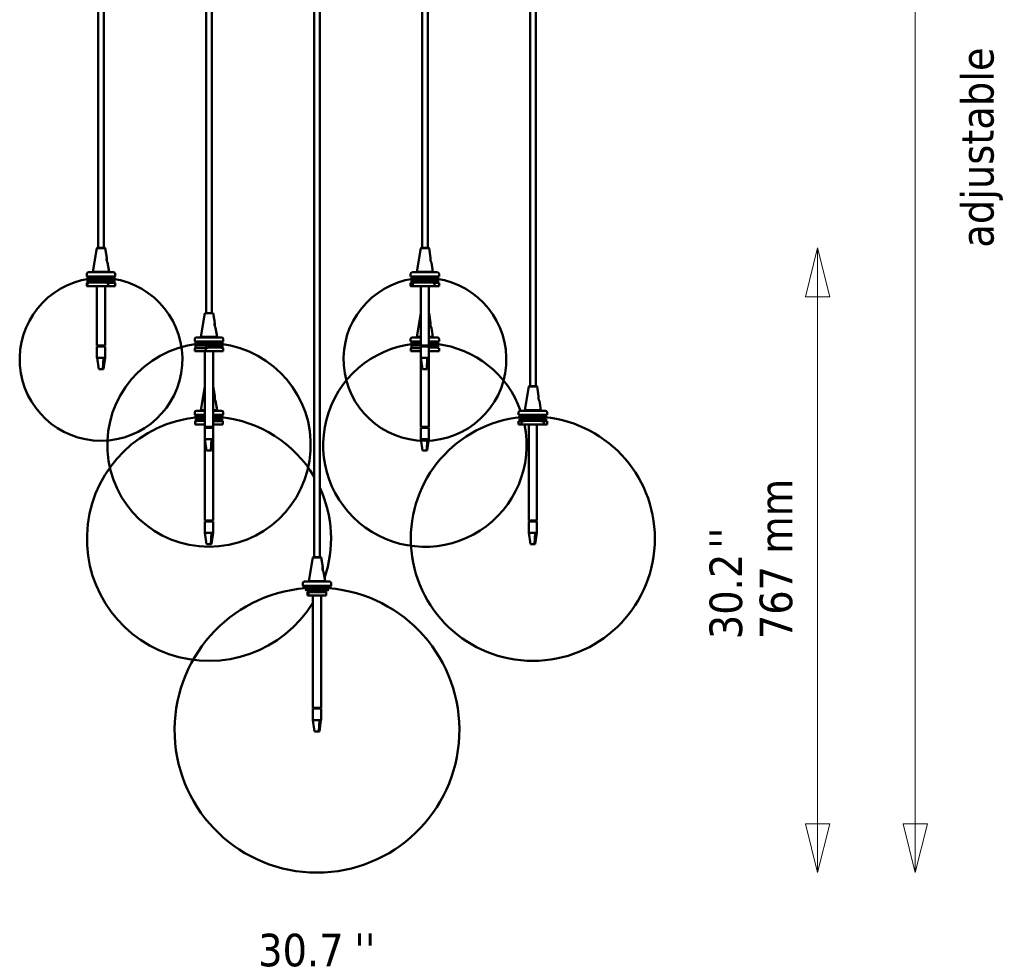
# Model space of a CAD drawing. Header units: millimetres. Extents: x 722 to 3895, y 162 to 5782.
# Tile 5 of 6: x 2659 to 3869, y 2995 to 4147. Entities that reach past the tile are written whole.
import ezdxf

# ---------------------------------------------------------------- set-up
doc = ezdxf.new("R2010")
doc.units = ezdxf.units.MM
doc.header["$LTSCALE"] = 20
for name, color, linetype, lineweight in [('Symbol (ISO)', 7, 'Continuous', 50), ('Widoczne (ISO)', 7, 'Continuous', 50), ('Wymiar (ISO)', 7, 'Continuous', 18)]:
    doc.layers.add(name, color=color, linetype=linetype, lineweight=lineweight)
doc.styles.add('Tekst notatki (ISO)', font='tahoma.ttf')

msp = doc.modelspace()

# ---------------------------------------------------------------- linework, layer by layer
at = {"layer": 'Widoczne (ISO)'}
for p, q in [((2755.2, 3866.5), (2755.2, 5398.5)), ((2762.2, 3866.5), (2762.2, 5398.5)), ((2887.9, 3786.5), (2887.9, 5398.5)), ((2894.9, 3786.5), (2894.9, 5398.5)), ((3020.6, 3486.5), (3020.6, 5398.5)), ((3027.6, 3486.5), (3027.6, 5398.5)), ((3153.2, 3866.5), (3153.2, 5398.5)), ((3160.2, 3866.5), (3160.2, 5398.5)), ((3285.9, 3696.5), (3285.9, 5398.5)), ((3292.9, 3696.5), (3292.9, 5398.5)), ((2753.7, 3866.2), (2748.8, 3837.1)), ((2754, 3866.5), (2753.7, 3866.2)), ((2763.8, 3866.2), (2753.7, 3866.2)), ((2754, 3866.5), (2763.4, 3866.5)), ((2763.4, 3866.5), (2763.8, 3866.2)), ((2763.8, 3866.2), (2765.7, 3854.5)), ((3151.7, 3866.2), (3146.8, 3837.1)), ((3152, 3866.5), (3151.7, 3866.2)), ((3161.8, 3866.2), (3151.7, 3866.2)), ((3152, 3866.5), (3161.4, 3866.5)), ((3161.4, 3866.5), (3161.8, 3866.2)), ((3161.8, 3866.2), (3163.7, 3854.5)), ((2765.7, 3853.9), (2765.7, 3851)), ((2766.7, 3848.5), (2768.6, 3837.1)), ((3163.7, 3853.9), (3163.7, 3851)), ((3164.7, 3848.5), (3166.6, 3837.1)), ((2774.2, 3836.5), (2743.2, 3836.5)), ((2748.8, 3837.1), (2768.6, 3837.1)), ((2748.8, 3836.6), (2748.8, 3837.1)), ((2748.8, 3836.6), (2768.6, 3836.6)), ((2748.9, 3836.5), (2748.8, 3836.6)), ((2768.5, 3836.5), (2768.6, 3836.6)), ((2768.6, 3836.6), (2768.6, 3837.1)), ((3172.2, 3836.5), (3141.2, 3836.5)), ((3146.8, 3837.1), (3166.6, 3837.1)), ((3146.8, 3836.6), (3146.8, 3837.1)), ((3146.8, 3836.6), (3166.6, 3836.6)), ((3146.9, 3836.5), (3146.8, 3836.6)), ((3166.5, 3836.5), (3166.6, 3836.6)), ((3166.6, 3836.6), (3166.6, 3837.1)), ((2741.2, 3831.5), (2741.2, 3834.5)), ((2776.2, 3831.5), (2741.2, 3831.5)), ((2742.2, 3831.5), (2742.2, 3828.5)), ((2742.2, 3828.5), (2775.2, 3828.5)), ((2742.2, 3826.5), (2743.1, 3826.5)), ((2742.2, 3826.5), (2742.2, 3823.6)), ((2743.1, 3826.5), (2743.1, 3823.6)), ((2759.3, 3826.5), (2743.1, 3826.5)), ((2764.2, 3826.5), (2745.6, 3826.5)), ((2746.6, 3826.2), (2763.2, 3826.2)), ((2747.5, 3828.5), (2747.5, 3826.5)), ((2750.5, 3828.5), (2750.5, 3826.5)), ((2752.2, 3828.5), (2752.2, 3827)), ((2752.2, 3827), (2758.8, 3827)), ((2752.7, 3826.5), (2752.2, 3827)), ((2758.8, 3828.5), (2758.8, 3826.5)), ((2759.3, 3824.8), (2760.3, 3824.8)), ((2766.7, 3826.5), (2760.3, 3826.5)), ((2761.8, 3828.5), (2761.8, 3826.5)), ((2761.8, 3827), (2765.2, 3827)), ((2764.7, 3826.5), (2765.2, 3827)), ((2765.2, 3828.5), (2765.2, 3827)), ((2765.5, 3828.5), (2765.5, 3826.5)), ((2766.7, 3826.5), (2766.7, 3823.6)), ((2766.7, 3826.5), (2775.2, 3826.5)), ((2768.5, 3828.5), (2768.5, 3826.5)), ((2775.2, 3831.5), (2775.2, 3828.5)), ((2775.2, 3826.5), (2775.2, 3823.6)), ((2776.2, 3831.5), (2776.2, 3834.5)), ((3139.2, 3831.5), (3139.2, 3834.5)), ((3174.2, 3831.5), (3139.2, 3831.5)), ((3140.2, 3831.5), (3140.2, 3828.5)), ((3140.2, 3828.5), (3173.2, 3828.5)), ((3140.2, 3826.5), (3142.7, 3826.5)), ((3140.2, 3826.5), (3140.2, 3823.6)), ((3142.7, 3826.5), (3142.7, 3823.6)), ((3159.9, 3826.5), (3142.7, 3826.5)), ((3144.8, 3828.5), (3144.8, 3826.5)), ((3165.1, 3826.5), (3145.4, 3826.5)), ((3146.5, 3826.2), (3164, 3826.2)), ((3147.8, 3828.5), (3147.8, 3826.5)), ((3150.2, 3828.5), (3150.2, 3827)), ((3150.2, 3827), (3159.1, 3827)), ((3150.7, 3826.5), (3150.2, 3827)), ((3159.1, 3828.5), (3159.1, 3826.5)), ((3159.9, 3824.8), (3161, 3824.8)), ((3167.9, 3826.5), (3161, 3826.5)), ((3162.1, 3828.5), (3162.1, 3826.5)), ((3162.1, 3827), (3163.2, 3827)), ((3162.7, 3826.5), (3163.2, 3827)), ((3163.2, 3828.5), (3163.2, 3827)), ((3164.7, 3828.5), (3164.7, 3826.5)), ((3167.9, 3826.5), (3167.9, 3823.6)), ((3167.9, 3826.5), (3173.2, 3826.5)), ((3173.2, 3831.5), (3173.2, 3828.5)), ((3173.2, 3826.5), (3173.2, 3823.6)), ((3174.2, 3831.5), (3174.2, 3834.5)), ((2742, 3823.5), (2741.2, 3823.5)), ((2741.2, 3819.5), (2741.2, 3823.5)), ((2742, 3819.5), (2741.2, 3819.5)), ((2742, 3819.5), (2742, 3823.5)), ((2767.4, 3819.5), (2742, 3819.5)), ((2753.7, 3819.5), (2753.7, 3746.5)), ((2763.7, 3819.5), (2763.7, 3746.5)), ((2767.4, 3823.5), (2767.4, 3819.5)), ((2776.2, 3823.5), (2767.4, 3823.5)), ((2776.2, 3819.5), (2767.4, 3819.5)), ((2776.2, 3819.5), (2776.2, 3823.5)), ((3141.7, 3823.5), (3139.2, 3823.5)), ((3139.2, 3819.5), (3139.2, 3823.5)), ((3141.7, 3819.5), (3139.2, 3819.5)), ((3141.7, 3819.5), (3141.7, 3823.5)), ((3168.7, 3819.5), (3141.7, 3819.5)), ((3151.7, 3819.5), (3151.7, 3746.5)), ((3161.7, 3819.5), (3161.7, 3746.5)), ((3168.7, 3823.5), (3168.7, 3819.5)), ((3174.2, 3823.5), (3168.7, 3823.5)), ((3174.2, 3819.5), (3168.7, 3819.5)), ((3174.2, 3819.5), (3174.2, 3823.5)), ((2886.4, 3786.2), (2881.5, 3757.1)), ((2886.7, 3786.5), (2886.4, 3786.2)), ((2896.5, 3786.2), (2886.4, 3786.2)), ((2886.7, 3786.5), (2896.1, 3786.5)), ((2896.1, 3786.5), (2896.5, 3786.2)), ((2896.5, 3786.2), (2898.4, 3774.5)), ((3151.7, 3786.2), (3146.8, 3757.1)), ((3151.7, 3786.2), (3151.7, 3786.2)), ((3151.7, 3786.2), (3151.7, 3786.2)), ((3161.8, 3786.2), (3161.7, 3786.2)), ((3161.7, 3786.2), (3161.8, 3786.2)), ((3161.8, 3786.2), (3163.7, 3774.5)), ((2898.4, 3773.9), (2898.4, 3771)), ((2899.4, 3768.5), (2901.3, 3757.1)), ((3163.7, 3773.9), (3163.7, 3771)), ((3164.7, 3768.5), (3166.6, 3757.1)), ((2873.9, 3751.5), (2873.9, 3754.5)), ((2908.9, 3751.5), (2873.9, 3751.5)), ((2874.9, 3751.5), (2874.9, 3748.5)), ((2906.9, 3756.5), (2875.9, 3756.5)), ((2881.5, 3757.1), (2901.3, 3757.1)), ((2881.5, 3756.6), (2881.5, 3757.1)), ((2881.5, 3756.6), (2901.3, 3756.6)), ((2881.6, 3756.5), (2881.5, 3756.6)), ((2901.2, 3756.5), (2901.3, 3756.6)), ((2901.3, 3756.6), (2901.3, 3757.1)), ((2907.9, 3751.5), (2907.9, 3748.5)), ((2908.9, 3751.5), (2908.9, 3754.5)), ((3139.2, 3751.5), (3139.2, 3754.5)), ((3151.7, 3751.5), (3139.2, 3751.5)), ((3140.2, 3751.5), (3140.2, 3748.5)), ((3151.7, 3756.5), (3141.2, 3756.5)), ((3146.8, 3757.1), (3151.7, 3757.1)), ((3146.8, 3756.6), (3146.8, 3757.1)), ((3146.8, 3756.6), (3151.7, 3756.6)), ((3146.9, 3756.5), (3146.8, 3756.6)), ((3161.7, 3757.1), (3166.6, 3757.1)), ((3161.7, 3756.6), (3166.6, 3756.6)), ((3172.2, 3756.5), (3161.7, 3756.5)), ((3174.2, 3751.5), (3161.7, 3751.5)), ((3166.5, 3756.5), (3166.6, 3756.6)), ((3166.6, 3756.6), (3166.6, 3757.1)), ((3173.2, 3751.5), (3173.2, 3748.5)), ((3174.2, 3751.5), (3174.2, 3754.5)), ((2753.7, 3746.5), (2763.7, 3746.5)), ((2763.7, 3745.5), (2753.7, 3745.5)), ((2753.7, 3745.5), (2753.7, 3731.5)), ((2754.7, 3745.5), (2754.7, 3746.5)), ((2757.3, 3746.5), (2757.3, 3745.5)), ((2760.2, 3745.5), (2760.2, 3746.5)), ((2762.7, 3746.5), (2762.7, 3745.5)), ((2763.7, 3745.5), (2763.7, 3731.5)), ((2887.5, 3743.5), (2873.9, 3743.5)), ((2873.9, 3739.5), (2873.9, 3743.5)), ((2887.5, 3739.5), (2873.9, 3739.5)), ((2874.9, 3748.5), (2907.9, 3748.5)), ((2874.9, 3746.5), (2887.8, 3746.5)), ((2874.9, 3746.5), (2874.9, 3743.6)), ((2881.6, 3748.5), (2881.6, 3746.5)), ((2884.6, 3748.5), (2884.6, 3746.5)), ((2884.9, 3748.5), (2884.9, 3747)), ((2884.9, 3747), (2897.9, 3747)), ((2885.4, 3746.5), (2884.9, 3747)), ((2886.4, 3739.5), (2886.4, 3646.5)), ((2887.5, 3739.5), (2887.5, 3743.5)), ((2908.9, 3739.5), (2887.5, 3739.5)), ((2887.8, 3746.5), (2887.8, 3743.6)), ((2901.6, 3746.5), (2887.8, 3746.5)), ((2905.7, 3746.5), (2890, 3746.5)), ((2890.9, 3746.2), (2904.9, 3746.2)), ((2896.4, 3739.5), (2896.4, 3646.5)), ((2897.4, 3746.5), (2897.9, 3747)), ((2897.9, 3748.5), (2897.9, 3747)), ((2899.6, 3748.5), (2899.6, 3746.5)), ((2901.6, 3744.8), (2902.4, 3744.8)), ((2907.9, 3746.5), (2902.4, 3746.5)), ((2902.6, 3748.5), (2902.6, 3746.5)), ((2907.9, 3746.5), (2907.9, 3743.6)), ((2907.9, 3746.5), (2907.9, 3746.5)), ((2907.9, 3746.5), (2907.9, 3743.6)), ((2908.9, 3743.5), (2908.9, 3739.5)), ((2908.9, 3743.5), (2908.9, 3743.5)), ((2908.9, 3739.5), (2908.9, 3743.5)), ((2908.9, 3739.5), (2908.9, 3739.5)), ((3139.3, 3743.5), (3139.3, 3739.5)), ((3151.7, 3743.5), (3139.3, 3743.5)), ((3151.7, 3739.5), (3139.3, 3739.5)), ((3140.2, 3748.5), (3151.7, 3748.5)), ((3140.3, 3746.5), (3151.7, 3746.5)), ((3140.3, 3746.5), (3140.3, 3743.6)), ((3147.5, 3748.5), (3147.5, 3746.5)), ((3150.5, 3748.5), (3150.5, 3746.5)), ((3150.5, 3747), (3151.7, 3747)), ((3150.7, 3746.5), (3150.5, 3746.7)), ((3151.7, 3746.5), (3161.7, 3746.5)), ((3161.7, 3745.5), (3151.7, 3745.5)), ((3151.7, 3745.5), (3151.7, 3731.5)), ((3152.7, 3745.5), (3152.7, 3746.5)), ((3155.3, 3746.5), (3155.3, 3745.5)), ((3158.2, 3745.5), (3158.2, 3746.5)), ((3171.2, 3746.5), (3160.7, 3746.5)), ((3160.7, 3746.5), (3160.7, 3745.5)), ((3160.7, 3746.2), (3170.4, 3746.2)), ((3161.7, 3748.5), (3173.2, 3748.5)), ((3161.7, 3747), (3163.2, 3747)), ((3167.3, 3746.5), (3161.7, 3746.5)), ((3161.7, 3745.5), (3161.7, 3731.5)), ((3174.2, 3739.5), (3161.7, 3739.5)), ((3162.7, 3746.5), (3163.2, 3747)), ((3163.2, 3748.5), (3163.2, 3747)), ((3165.3, 3748.5), (3165.3, 3746.5)), ((3167.3, 3744.8), (3168.1, 3744.8)), ((3173.2, 3746.5), (3168.1, 3746.5)), ((3168.3, 3748.5), (3168.3, 3746.5)), ((3173.2, 3746.5), (3173.2, 3743.6)), ((3174.2, 3743.5), (3174.2, 3739.5)), ((2753.7, 3731.5), (2761.7, 3731.5)), ((2755.8, 3717.5), (2753.8, 3731.5)), ((2761, 3717.5), (2761.7, 3731.5)), ((2761.7, 3717.5), (2763.7, 3731.5)), ((2761.7, 3731.5), (2763.7, 3731.5)), ((2763.7, 3731.5), (2763.7, 3731.5)), ((3151.7, 3731.5), (3151.7, 3646.5)), ((3151.7, 3731.5), (3159.7, 3731.5)), ((3153.8, 3717.5), (3151.8, 3731.5)), ((3159, 3717.5), (3159.7, 3731.5)), ((3159.7, 3717.5), (3161.7, 3731.5)), ((3159.7, 3731.5), (3161.7, 3731.5)), ((3161.7, 3731.5), (3161.7, 3646.5)), ((3161.7, 3731.5), (3161.7, 3731.5)), ((2756.7, 3717.5), (2755.8, 3717.5)), ((2760, 3717.5), (2756.7, 3717.5)), ((2761, 3717.5), (2760, 3717.5)), ((2761.7, 3717.5), (2761, 3717.5)), ((3154.7, 3717.5), (3153.8, 3717.5)), ((3158, 3717.5), (3154.7, 3717.5)), ((3159, 3717.5), (3158, 3717.5)), ((3159.7, 3717.5), (3159, 3717.5)), ((2886.4, 3696.2), (2881.5, 3667.1)), ((2886.4, 3696.2), (2886.4, 3696.2)), ((2886.4, 3696.2), (2886.4, 3696.2)), ((2896.5, 3696.2), (2896.4, 3696.2)), ((2896.4, 3696.2), (2896.5, 3696.2)), ((2896.5, 3696.2), (2898.4, 3684.5)), ((3284.4, 3696.2), (3279.5, 3667.1)), ((3284.7, 3696.5), (3284.4, 3696.2)), ((3294.5, 3696.2), (3284.4, 3696.2)), ((3284.7, 3696.5), (3294.1, 3696.5)), ((3294.1, 3696.5), (3294.5, 3696.2)), ((3294.5, 3696.2), (3296.4, 3684.5)), ((2898.4, 3683.9), (2898.4, 3681)), ((3296.4, 3683.9), (3296.4, 3681)), ((2886.4, 3666.5), (2875.9, 3666.5)), ((2881.5, 3667.1), (2886.4, 3667.1)), ((2881.5, 3666.6), (2881.5, 3667.1)), ((2881.5, 3666.6), (2886.4, 3666.6)), ((2881.6, 3666.5), (2881.5, 3666.6)), ((2896.4, 3667.1), (2901.3, 3667.1)), ((2896.4, 3666.6), (2901.3, 3666.6)), ((2906.9, 3666.5), (2896.4, 3666.5)), ((2899.4, 3678.5), (2901.3, 3667.1)), ((2901.2, 3666.5), (2901.3, 3666.6)), ((2901.3, 3666.6), (2901.3, 3667.1)), ((3304.9, 3666.5), (3273.9, 3666.5)), ((3279.5, 3667.1), (3299.3, 3667.1)), ((3279.5, 3666.6), (3279.5, 3667.1)), ((3279.5, 3666.6), (3299.3, 3666.6)), ((3279.6, 3666.5), (3279.5, 3666.6)), ((3297.4, 3678.5), (3299.3, 3667.1)), ((3299.2, 3666.5), (3299.3, 3666.6)), ((3299.3, 3666.6), (3299.3, 3667.1)), ((2873.9, 3661.5), (2873.9, 3664.5)), ((2886.4, 3661.5), (2873.9, 3661.5)), ((2874.9, 3661.5), (2874.9, 3658.5)), ((2874.9, 3658.5), (2886.4, 3658.5)), ((2875.4, 3656.5), (2875.4, 3653.6)), ((2885.8, 3656.5), (2875.4, 3656.5)), ((2886.4, 3656.5), (2876.9, 3656.5)), ((2877.7, 3656.2), (2877.7, 3656.2)), ((2877.7, 3656.2), (2886.4, 3656.2)), ((2883.6, 3658.5), (2883.6, 3656.5)), ((2884.9, 3658.5), (2884.9, 3657)), ((2884.9, 3657), (2885.7, 3657)), ((2885.4, 3656.5), (2884.9, 3657)), ((2885.7, 3658.5), (2885.7, 3656.5)), ((2885.8, 3654.8), (2886.4, 3654.8)), ((2908.9, 3661.5), (2896.4, 3661.5)), ((2896.4, 3658.5), (2907.9, 3658.5)), ((2896.4, 3657), (2897.9, 3657)), ((2896.4, 3656.5), (2907.4, 3656.5)), ((2897.4, 3656.5), (2897.9, 3657)), ((2897.9, 3658.5), (2897.9, 3657)), ((2900.3, 3658.5), (2900.3, 3656.5)), ((2903.3, 3658.5), (2903.3, 3656.5)), ((2907.4, 3656.5), (2907.4, 3653.6)), ((2907.9, 3661.5), (2907.9, 3658.5)), ((2908.9, 3661.5), (2908.9, 3664.5)), ((3271.9, 3661.5), (3271.9, 3664.5)), ((3306.9, 3661.5), (3271.9, 3661.5)), ((3272.9, 3661.5), (3272.9, 3658.5)), ((3272.9, 3658.5), (3305.9, 3658.5)), ((3272.9, 3656.5), (3276.3, 3656.5)), ((3272.9, 3656.5), (3272.9, 3653.6)), ((3276.3, 3656.5), (3276.3, 3653.6)), ((3293.8, 3656.5), (3276.3, 3656.5)), ((3277.4, 3658.5), (3277.4, 3656.5)), ((3299.1, 3656.5), (3279.1, 3656.5)), ((3280.2, 3656.2), (3297.9, 3656.2)), ((3280.4, 3658.5), (3280.4, 3656.5)), ((3282.9, 3658.5), (3282.9, 3657)), ((3282.9, 3657), (3292.9, 3657)), ((3283.4, 3656.5), (3282.9, 3657)), ((3292.9, 3658.5), (3292.9, 3656.5)), ((3293.8, 3654.8), (3294.8, 3654.8)), ((3301.8, 3656.5), (3294.8, 3656.5)), ((3295.9, 3658.5), (3295.9, 3656.5)), ((3295.9, 3658.5), (3295.9, 3657)), ((3295.9, 3657), (3295.9, 3657)), ((3295.9, 3657), (3295.9, 3657)), ((3296.4, 3658.5), (3296.4, 3656.5)), ((3301.8, 3656.5), (3301.8, 3653.6)), ((3301.8, 3656.5), (3305.9, 3656.5)), ((3305.9, 3661.5), (3305.9, 3658.5)), ((3305.9, 3656.5), (3305.9, 3653.6)), ((3306.9, 3661.5), (3306.9, 3664.5)), ((2874.5, 3649.5), (2874.5, 3653.5)), ((2886.4, 3649.5), (2874.5, 3649.5)), ((2886.4, 3646.5), (2886.4, 3645.5)), ((2886.4, 3646.5), (2896.4, 3646.5)), ((2896.4, 3645.5), (2886.4, 3645.5)), ((2886.4, 3645.5), (2886.4, 3631.5)), ((2887.4, 3645.5), (2887.4, 3646.5)), ((2890, 3646.5), (2890, 3645.5)), ((2892.8, 3645.5), (2892.8, 3646.5)), ((2895.4, 3646.5), (2895.4, 3645.5)), ((2908.4, 3653.5), (2896.4, 3653.5)), ((2908.4, 3649.5), (2896.4, 3649.5)), ((2896.4, 3646.5), (2896.4, 3645.5)), ((2896.4, 3645.5), (2896.4, 3631.5)), ((2908.4, 3649.5), (2908.4, 3653.5)), ((3151.7, 3646.5), (3161.7, 3646.5)), ((3161.7, 3645.5), (3151.7, 3645.5)), ((3151.7, 3645.5), (3151.7, 3631.5)), ((3152.7, 3645.5), (3152.7, 3646.5)), ((3155.3, 3646.5), (3155.3, 3645.5)), ((3158.2, 3645.5), (3158.2, 3646.5)), ((3160.7, 3646.5), (3160.7, 3645.5)), ((3161.7, 3645.5), (3161.7, 3631.5)), ((3275.4, 3653.5), (3271.9, 3653.5)), ((3271.9, 3649.5), (3271.9, 3653.5)), ((3275.4, 3649.5), (3271.9, 3649.5)), ((3275.4, 3649.5), (3275.4, 3653.5)), ((3302.7, 3649.5), (3275.4, 3649.5)), ((3284.4, 3649.5), (3284.4, 3531.5)), ((3294.4, 3649.5), (3294.4, 3531.5)), ((3302.7, 3653.5), (3302.7, 3649.5)), ((3306.9, 3653.5), (3302.7, 3653.5)), ((3306.9, 3649.5), (3302.7, 3649.5)), ((3306.9, 3649.5), (3306.9, 3653.5)), ((2886.4, 3631.5), (2886.4, 3531.5)), ((2888.4, 3617.5), (2886.4, 3631.5)), ((2886.4, 3631.5), (2894.4, 3631.5)), ((2893.6, 3617.5), (2894.4, 3631.5)), ((2894.4, 3617.5), (2896.4, 3631.5)), ((2894.4, 3631.5), (2896.4, 3631.5)), ((2896.4, 3631.5), (2896.4, 3531.5)), ((2896.4, 3631.5), (2896.4, 3631.5)), ((3151.7, 3631.5), (3159.7, 3631.5)), ((3153.8, 3617.5), (3151.8, 3631.5)), ((3159, 3617.5), (3159.7, 3631.5)), ((3159.7, 3617.5), (3161.7, 3631.5)), ((3159.7, 3631.5), (3161.7, 3631.5)), ((3161.7, 3631.5), (3161.7, 3631.5)), ((2889.4, 3617.5), (2888.4, 3617.5)), ((2892.7, 3617.5), (2889.4, 3617.5)), ((2893.6, 3617.5), (2892.7, 3617.5)), ((2894.4, 3617.5), (2893.6, 3617.5)), ((3154.7, 3617.5), (3153.8, 3617.5)), ((3158, 3617.5), (3154.7, 3617.5)), ((3159, 3617.5), (3158, 3617.5)), ((3159.7, 3617.5), (3159, 3617.5)), ((2886.4, 3531.5), (2896.4, 3531.5)), ((2896.4, 3530.5), (2886.4, 3530.5)), ((2886.4, 3530.5), (2886.4, 3516.5)), ((2887.4, 3530.5), (2887.4, 3531.5)), ((2890, 3531.5), (2890, 3530.5)), ((2892.8, 3530.5), (2892.8, 3531.5)), ((2895.4, 3531.5), (2895.4, 3530.5)), ((2896.4, 3530.5), (2896.4, 3516.5)), ((3284.4, 3531.5), (3294.4, 3531.5)), ((3294.4, 3530.5), (3284.4, 3530.5)), ((3284.4, 3530.5), (3284.4, 3516.5)), ((3285.4, 3530.5), (3285.4, 3531.5)), ((3288, 3531.5), (3288, 3530.5)), ((3290.8, 3530.5), (3290.8, 3531.5)), ((3293.4, 3531.5), (3293.4, 3530.5)), ((3294.4, 3530.5), (3294.4, 3516.5)), ((2888.4, 3502.5), (2886.4, 3516.5)), ((2886.4, 3516.5), (2894.4, 3516.5)), ((2893.6, 3502.5), (2894.4, 3516.5)), ((2894.4, 3502.5), (2896.4, 3516.5)), ((2894.4, 3516.5), (2896.4, 3516.5)), ((2896.4, 3516.5), (2896.4, 3516.5)), ((3286.4, 3502.5), (3284.4, 3516.5)), ((3284.4, 3516.5), (3292.4, 3516.5)), ((3291.6, 3502.5), (3292.4, 3516.5)), ((3292.4, 3502.5), (3294.4, 3516.5)), ((3292.4, 3516.5), (3294.4, 3516.5)), ((3294.4, 3516.5), (3294.4, 3516.5)), ((2889.4, 3502.5), (2888.4, 3502.5)), ((2892.7, 3502.5), (2889.4, 3502.5)), ((2893.6, 3502.5), (2892.7, 3502.5)), ((2894.4, 3502.5), (2893.6, 3502.5)), ((3287.4, 3502.5), (3286.4, 3502.5)), ((3290.7, 3502.5), (3287.4, 3502.5)), ((3291.6, 3502.5), (3290.7, 3502.5)), ((3292.4, 3502.5), (3291.6, 3502.5)), ((3019, 3486.2), (3014.2, 3457.1)), ((3019.4, 3486.5), (3019, 3486.2)), ((3029.1, 3486.2), (3019, 3486.2)), ((3019.4, 3486.5), (3028.8, 3486.5)), ((3028.8, 3486.5), (3029.1, 3486.2)), ((3029.1, 3486.2), (3031.1, 3474.5)), ((3031.1, 3473.9), (3031.1, 3471)), ((3032.1, 3468.5), (3034, 3457.1)), ((3006.6, 3451.5), (3006.6, 3454.5)), ((3041.6, 3451.5), (3006.6, 3451.5)), ((3007.6, 3451.5), (3007.6, 3448.5)), ((3039.6, 3456.5), (3008.6, 3456.5)), ((3014.2, 3457.1), (3034, 3457.1)), ((3014.2, 3456.6), (3014.2, 3457.1)), ((3014.2, 3456.6), (3034, 3456.6)), ((3014.3, 3456.5), (3014.2, 3456.6)), ((3033.9, 3456.5), (3034, 3456.6)), ((3034, 3456.6), (3034, 3457.1)), ((3040.6, 3451.5), (3040.6, 3448.5)), ((3041.6, 3451.5), (3041.6, 3454.5)), ((3007.6, 3448.5), (3040.6, 3448.5)), ((3013.9, 3446.5), (3009.6, 3446.5)), ((3010.3, 3446.2), (3013.3, 3446.2)), ((3010.3, 3446.2), (3013.9, 3446.2)), ((3012.6, 3439.5), (3012.6, 3443.5)), ((3013.5, 3439.5), (3012.6, 3439.5)), ((3013.2, 3446.5), (3013.2, 3444.1)), ((3013.3, 3446.5), (3013.2, 3446.5)), ((3013.3, 3448.5), (3013.3, 3444.8)), ((3013.3, 3444.8), (3013.4, 3444.8)), ((3013.4, 3444.7), (3013.3, 3444.8)), ((3014, 3446.5), (3013.4, 3446.5)), ((3013.5, 3443.5), (3013.5, 3439.5)), ((3035.5, 3443.5), (3013.5, 3443.5)), ((3035.5, 3439.5), (3013.5, 3439.5)), ((3014, 3446.5), (3035, 3446.5)), ((3014, 3446.5), (3014, 3443.6)), ((3016.3, 3448.5), (3016.3, 3446.5)), ((3017.6, 3448.5), (3017.6, 3447)), ((3017.6, 3447), (3022.9, 3447)), ((3018.1, 3446.5), (3017.6, 3447)), ((3019.1, 3439.5), (3019.1, 3301.5)), ((3022.9, 3448.5), (3022.9, 3446.5)), ((3025.9, 3448.5), (3025.9, 3446.5)), ((3025.9, 3447), (3030.6, 3447)), ((3029.1, 3439.5), (3029.1, 3301.5)), ((3030.1, 3446.5), (3030.6, 3447)), ((3030.6, 3448.5), (3030.6, 3447)), ((3031.5, 3448.5), (3031.5, 3446.5)), ((3034.5, 3448.5), (3034.5, 3446.5)), ((3035, 3446.5), (3035, 3443.6)), ((3038.6, 3446.5), (3035, 3446.5)), ((3035, 3446.2), (3037.8, 3446.2)), ((3035, 3446.2), (3037.8, 3446.2)), ((3035.5, 3439.5), (3035.5, 3443.5)), ((3019.1, 3301.5), (3029.1, 3301.5)), ((3029.1, 3300.5), (3019.1, 3300.5)), ((3019.1, 3300.5), (3019.1, 3286.5)), ((3020.1, 3300.5), (3020.1, 3301.5)), ((3022.6, 3301.5), (3022.6, 3300.5)), ((3025.5, 3300.5), (3025.5, 3301.5)), ((3028.1, 3301.5), (3028.1, 3300.5)), ((3029.1, 3300.5), (3029.1, 3286.5)), ((3021.1, 3272.5), (3019.1, 3286.5)), ((3019.1, 3286.5), (3027, 3286.5)), ((3026.3, 3272.5), (3027, 3286.5)), ((3027, 3272.5), (3029, 3286.5)), ((3027, 3286.5), (3029, 3286.5)), ((3029, 3286.5), (3029.1, 3286.5)), ((3022.1, 3272.5), (3021.1, 3272.5)), ((3025.3, 3272.5), (3022.1, 3272.5)), ((3026.3, 3272.5), (3025.3, 3272.5)), ((3027, 3272.5), (3026.3, 3272.5))]:
    msp.add_line(p, q, dxfattribs=at)
for centre, radius, start, end in [((2743.2, 3834.5), 2, 90, 180), ((2774.2, 3834.5), 2, 0, 90), ((3141.2, 3834.5), 2, 90, 180), ((3172.2, 3834.5), 2, 0, 90), ((2758.7, 3729.6), 100, 98.3287, 81.6713), ((2745, 3827.5), 1.25, 307.6932, 53.9695), ((2772.5, 3827.5), 1.25, 126.0305, 232.3068), ((3156.7, 3729.6), 100, 98.3287, 81.6713), ((3143, 3827.5), 1.25, 307.6932, 53.9695), ((3170.5, 3827.5), 1.25, 126.0305, 232.3068), ((2755.7, 3724.5), 100, 97.7199, 98.2985), ((2761.8, 3724.5), 100, 81.7015, 82.2801), ((3153.7, 3724.5), 100, 97.7199, 98.2985), ((3159.8, 3724.5), 100, 81.7015, 82.2801), ((2875.9, 3754.5), 2, 90, 180), ((2906.9, 3754.5), 2, 0, 90), ((3141.2, 3754.5), 2, 90, 180), ((3172.2, 3754.5), 2, 0, 90), ((2891.4, 3624.3), 125, 96.657, 83.343), ((2889.8, 3619.5), 125, 96.8292, 97.291), ((2877.7, 3747.5), 1.25, 307.3938, 53.6605), ((2905.2, 3747.5), 1.25, 126.3395, 232.6062), ((2893, 3619.5), 125, 82.709, 83.1708), ((3156.7, 3624.3), 125, 96.657, 11.6105), ((3143, 3747.5), 1.25, 307.3938, 53.6605), ((3170.5, 3747.5), 1.25, 126.3395, 232.6062), ((3156.7, 3624.3), 125, 19.7099, 83.343), ((3158.4, 3619.5), 125, 83.2755, 83.6168), ((2875.9, 3664.5), 2, 90, 180), ((2906.9, 3664.5), 2, 0, 90), ((3273.9, 3664.5), 2, 90, 180), ((3304.9, 3664.5), 2, 0, 90), ((2891.4, 3509.2), 150, 95.5448, 328.3327), ((2877.7, 3657.5), 1.25, 233.4957, 270), ((2877.7, 3657.5), 1.25, 270, 302.5453), ((2877.7, 3657.5), 1.25, 307.2324, 53.4957), ((2905.2, 3657.5), 1.25, 126.5043, 232.7676), ((2891.4, 3509.2), 150, 30.5584, 84.4552), ((3289.4, 3509.2), 150, 95.5448, 84.4552), ((3156.7, 3624.3), 123, 15.1556, 16.123), ((3275.7, 3657.5), 1.25, 307.2324, 53.4957), ((3156.7, 3624.3), 125, 15.1209, 15.8582), ((3303.2, 3657.5), 1.25, 126.5043, 232.7676), ((2891.2, 3504.5), 150, 94.9222, 95.161), ((3289.2, 3504.5), 150, 96.2357, 96.6201), ((3289.6, 3504.5), 150, 83.3799, 83.7643), ((2891.4, 3509.2), 150, 341.1541, 24.8), ((3008.6, 3454.5), 2, 90, 180), ((3039.6, 3454.5), 2, 0, 90), ((3024.1, 3274.1), 175, 94.7513, 85.2487), ((3010.3, 3447.5), 1.25, 233.3974, 270), ((3010.3, 3447.5), 1.25, 270, 53.3974), ((3025.3, 3269.5), 175, 93.8422, 94.0063), ((3022.9, 3269.5), 175, 85.9937, 86.029), ((3037.8, 3447.5), 1.25, 126.6026, 270), ((3037.8, 3447.5), 1.25, 270, 306.6026)]:
    msp.add_arc(centre, radius, start, end, dxfattribs=at)
for points, knots in [([(2765.7, 3854.5), (2765.7, 3854.5), (2765.7, 3854.4), (2765.7, 3854.1), (2765.7, 3854), (2765.6, 3853.6), (2765.6, 3853.4), (2765.5, 3852.8), (2765.5, 3852.5), (2765.6, 3852), (2765.6, 3851.8), (2765.6, 3851.6)], [-0.3580194, -0.3580194, -0.3580194, -0.3580194, -0.2682681, -0.2682681, -0.2075181, -0.2075181, -0.116042, -0.116042, -0.0446315, -0.0446315, 0, 0, 0, 0]), ([(2765.6, 3851.6), (2765.7, 3851.4), (2765.7, 3851.1), (2765.9, 3850.5), (2766, 3850.1), (2766.2, 3849.7), (2766.2, 3849.6), (2766.4, 3849.2), (2766.5, 3849), (2766.7, 3848.7), (2766.7, 3848.6), (2766.7, 3848.5), (2766.7, 3848.5), (2766.7, 3848.5)], [-1.5042559, -1.5042559, -1.5042559, -1.5042559, -1.4446488, -1.4446488, -1.3411084, -1.3411084, -1.3059698, -1.3059698, -1.2080586, -1.2080586, -1.1274203, -1.1274203, -1.1101474, -1.1101474, -1.1101474, -1.1101474]), ([(3163.7, 3854.5), (3163.7, 3854.5), (3163.7, 3854.4), (3163.7, 3854.1), (3163.7, 3854), (3163.6, 3853.6), (3163.6, 3853.4), (3163.5, 3852.8), (3163.5, 3852.5), (3163.6, 3852), (3163.6, 3851.8), (3163.6, 3851.6)], [-0.3580194, -0.3580194, -0.3580194, -0.3580194, -0.2682681, -0.2682681, -0.2075181, -0.2075181, -0.116042, -0.116042, -0.0446315, -0.0446315, 0, 0, 0, 0]), ([(3163.6, 3851.6), (3163.7, 3851.4), (3163.7, 3851.1), (3163.9, 3850.5), (3164, 3850.1), (3164.2, 3849.7), (3164.2, 3849.6), (3164.4, 3849.2), (3164.5, 3849), (3164.7, 3848.7), (3164.7, 3848.6), (3164.7, 3848.5), (3164.7, 3848.5), (3164.7, 3848.5)], [-1.5042559, -1.5042559, -1.5042559, -1.5042559, -1.4446488, -1.4446488, -1.3411084, -1.3411084, -1.3059698, -1.3059698, -1.2080586, -1.2080586, -1.1274203, -1.1274203, -1.1101474, -1.1101474, -1.1101474, -1.1101474]), ([(2742, 3823.5), (2742.7, 3823.6), (2743.3, 3823.6), (2747.6, 3824.1), (2751.2, 3824.2), (2758.2, 3824.2), (2761.9, 3824.1), (2766.2, 3823.6), (2766.8, 3823.6), (2767.4, 3823.5)], [28.725417, 28.725417, 28.725417, 28.725417, 28.907696, 28.907696, 30.033003, 30.033003, 31.15831, 31.15831, 31.340589, 31.340589, 31.340589, 31.340589]), ([(2760.3, 3824.1), (2760.2, 3824.1), (2760.2, 3824.1), (2760, 3824.2), (2759.9, 3824.2), (2759.6, 3824.2), (2759.5, 3824.2), (2759.3, 3824.2), (2759.3, 3824.2), (2759.3, 3824.2)], [-0.9204615, -0.9204615, -0.9204615, -0.9204615, -0.9089564, -0.9089564, -0.8706849, -0.8706849, -0.8171233, -0.8171233, -0.813822, -0.813822, -0.813822, -0.813822]), ([(3141.7, 3823.5), (3142.4, 3823.6), (3143, 3823.6), (3147.6, 3824.1), (3151.5, 3824.2), (3158.9, 3824.2), (3162.8, 3824.1), (3167.4, 3823.6), (3168, 3823.6), (3168.7, 3823.5)], [28.725417, 28.725417, 28.725417, 28.725417, 28.907696, 28.907696, 30.033003, 30.033003, 31.15831, 31.15831, 31.340589, 31.340589, 31.340589, 31.340589]), ([(3161, 3824.1), (3160.9, 3824.1), (3160.9, 3824.1), (3160.7, 3824.2), (3160.6, 3824.2), (3160.3, 3824.2), (3160.1, 3824.2), (3160, 3824.2), (3159.9, 3824.2), (3159.9, 3824.2)], [-0.9204615, -0.9204615, -0.9204615, -0.9204615, -0.9089564, -0.9089564, -0.8706849, -0.8706849, -0.8171233, -0.8171233, -0.813822, -0.813822, -0.813822, -0.813822]), ([(2898.4, 3774.5), (2898.4, 3774.5), (2898.4, 3774.4), (2898.3, 3774.1), (2898.3, 3774), (2898.3, 3773.6), (2898.2, 3773.4), (2898.2, 3772.8), (2898.2, 3772.5), (2898.2, 3772), (2898.3, 3771.8), (2898.3, 3771.6)], [-0.3580194, -0.3580194, -0.3580194, -0.3580194, -0.2682681, -0.2682681, -0.2075181, -0.2075181, -0.116042, -0.116042, -0.0446315, -0.0446315, 0, 0, 0, 0]), ([(2898.3, 3771.6), (2898.3, 3771.4), (2898.4, 3771.1), (2898.5, 3770.5), (2898.7, 3770.1), (2898.9, 3769.7), (2898.9, 3769.6), (2899.1, 3769.2), (2899.2, 3769), (2899.3, 3768.7), (2899.4, 3768.6), (2899.4, 3768.5), (2899.4, 3768.5), (2899.4, 3768.5)], [-1.5042559, -1.5042559, -1.5042559, -1.5042559, -1.4446488, -1.4446488, -1.3411084, -1.3411084, -1.3059698, -1.3059698, -1.2080586, -1.2080586, -1.1274203, -1.1274203, -1.1101474, -1.1101474, -1.1101474, -1.1101474]), ([(3163.7, 3774.5), (3163.7, 3774.5), (3163.7, 3774.4), (3163.7, 3774.1), (3163.7, 3774), (3163.6, 3773.6), (3163.6, 3773.4), (3163.5, 3772.8), (3163.5, 3772.5), (3163.6, 3772), (3163.6, 3771.8), (3163.6, 3771.6)], [-0.3580194, -0.3580194, -0.3580194, -0.3580194, -0.2682681, -0.2682681, -0.2075181, -0.2075181, -0.116042, -0.116042, -0.0446315, -0.0446315, 0, 0, 0, 0]), ([(3163.6, 3771.6), (3163.7, 3771.4), (3163.7, 3771.1), (3163.9, 3770.5), (3164, 3770.1), (3164.2, 3769.7), (3164.2, 3769.6), (3164.4, 3769.2), (3164.5, 3769), (3164.7, 3768.7), (3164.7, 3768.6), (3164.7, 3768.5), (3164.7, 3768.5), (3164.7, 3768.5)], [-1.5042559, -1.5042559, -1.5042559, -1.5042559, -1.4446488, -1.4446488, -1.3411084, -1.3411084, -1.3059698, -1.3059698, -1.2080586, -1.2080586, -1.1274203, -1.1274203, -1.1101474, -1.1101474, -1.1101474, -1.1101474]), ([(2887.5, 3743.5), (2891.1, 3744), (2894.7, 3744.2), (2901.6, 3744.2), (2905.2, 3744), (2908.9, 3743.5)], [35.882115, 35.882115, 35.882115, 35.882115, 37.196513, 37.196513, 38.510912, 38.510912, 38.510912, 38.510912]), ([(2902.4, 3744.1), (2902.4, 3744.1), (2902.3, 3744.1), (2902.1, 3744.1), (2902, 3744.1), (2901.7, 3744.1), (2901.7, 3744.1), (2901.6, 3744.1)], [-0.9203462, -0.9203462, -0.9203462, -0.9203462, -0.8882461, -0.8882461, -0.8339399, -0.8339399, -0.8136308, -0.8136308, -0.8136308, -0.8136308]), ([(3161.7, 3744.1), (3162.6, 3744.1), (3163.4, 3744.2), (3167.4, 3744.2), (3170.8, 3744), (3174.2, 3743.5)], [36.869521, 36.869521, 36.869521, 36.869521, 37.196513, 37.196513, 38.510912, 38.510912, 38.510912, 38.510912]), ([(3168.1, 3744.1), (3168, 3744.1), (3168, 3744.1), (3167.8, 3744.1), (3167.7, 3744.1), (3167.4, 3744.1), (3167.4, 3744.1), (3167.3, 3744.1)], [-0.9203462, -0.9203462, -0.9203462, -0.9203462, -0.8882461, -0.8882461, -0.8339399, -0.8339399, -0.8136308, -0.8136308, -0.8136308, -0.8136308]), ([(2898.4, 3684.5), (2898.4, 3684.5), (2898.4, 3684.4), (2898.3, 3684.1), (2898.3, 3684), (2898.3, 3683.6), (2898.2, 3683.4), (2898.2, 3682.8), (2898.2, 3682.5), (2898.2, 3682), (2898.3, 3681.8), (2898.3, 3681.6)], [-0.3580194, -0.3580194, -0.3580194, -0.3580194, -0.2682681, -0.2682681, -0.2075181, -0.2075181, -0.116042, -0.116042, -0.0446315, -0.0446315, 0, 0, 0, 0]), ([(2898.3, 3681.6), (2898.3, 3681.4), (2898.4, 3681.1), (2898.5, 3680.5), (2898.7, 3680.1), (2898.9, 3679.7), (2898.9, 3679.6), (2899.1, 3679.2), (2899.2, 3679), (2899.3, 3678.7), (2899.4, 3678.6), (2899.4, 3678.5), (2899.4, 3678.5), (2899.4, 3678.5)], [-1.5042559, -1.5042559, -1.5042559, -1.5042559, -1.4446488, -1.4446488, -1.3411084, -1.3411084, -1.3059698, -1.3059698, -1.2080586, -1.2080586, -1.1274203, -1.1274203, -1.1101474, -1.1101474, -1.1101474, -1.1101474]), ([(3296.4, 3684.5), (3296.4, 3684.5), (3296.4, 3684.4), (3296.3, 3684.1), (3296.3, 3684), (3296.3, 3683.6), (3296.2, 3683.4), (3296.2, 3682.8), (3296.2, 3682.5), (3296.2, 3682), (3296.3, 3681.8), (3296.3, 3681.6)], [-0.3580194, -0.3580194, -0.3580194, -0.3580194, -0.2682681, -0.2682681, -0.2075181, -0.2075181, -0.116042, -0.116042, -0.0446315, -0.0446315, 0, 0, 0, 0]), ([(3296.3, 3681.6), (3296.3, 3681.4), (3296.4, 3681.1), (3296.5, 3680.5), (3296.7, 3680.1), (3296.9, 3679.7), (3296.9, 3679.6), (3297.1, 3679.2), (3297.2, 3679), (3297.3, 3678.7), (3297.4, 3678.6), (3297.4, 3678.5), (3297.4, 3678.5), (3297.4, 3678.5)], [-1.5042559, -1.5042559, -1.5042559, -1.5042559, -1.4446488, -1.4446488, -1.3411084, -1.3411084, -1.3059698, -1.3059698, -1.2080586, -1.2080586, -1.1274203, -1.1274203, -1.1101474, -1.1101474, -1.1101474, -1.1101474]), ([(2874.5, 3653.5), (2877.2, 3653.9), (2880, 3654.1), (2883.8, 3654.1), (2885.1, 3654.1), (2886.4, 3654)], [43.032677, 43.032677, 43.032677, 43.032677, 44.352616, 44.352616, 44.984862, 44.984862, 44.984862, 44.984862]), ([(2886.4, 3654), (2886.4, 3654), (2886.3, 3654), (2886.2, 3654), (2886.1, 3654), (2885.9, 3654.1), (2885.8, 3654.1), (2885.8, 3654.1)], [-0.919019, -0.919019, -0.919019, -0.919019, -0.9045974, -0.9045974, -0.8616237, -0.8616237, -0.8135134, -0.8135134, -0.8135134, -0.8135134]), ([(3275.4, 3653.5), (3280.1, 3653.9), (3284.7, 3654.1), (3293.4, 3654.1), (3298, 3653.9), (3302.7, 3653.5)], [43.032677, 43.032677, 43.032677, 43.032677, 44.352616, 44.352616, 45.672555, 45.672555, 45.672555, 45.672555]), ([(3294.8, 3654), (3294.8, 3654), (3294.7, 3654), (3294.5, 3654), (3294.4, 3654), (3294.1, 3654.1), (3293.9, 3654.1), (3293.8, 3654.1)], [-0.9201547, -0.9201547, -0.9201547, -0.9201547, -0.9045974, -0.9045974, -0.8616237, -0.8616237, -0.8135134, -0.8135134, -0.8135134, -0.8135134]), ([(3031.1, 3474.5), (3031.1, 3474.5), (3031.1, 3474.4), (3031, 3474.1), (3031, 3474), (3030.9, 3473.6), (3030.9, 3473.4), (3030.9, 3472.8), (3030.9, 3472.5), (3030.9, 3472), (3030.9, 3471.8), (3031, 3471.6)], [-0.3580194, -0.3580194, -0.3580194, -0.3580194, -0.2682681, -0.2682681, -0.2075181, -0.2075181, -0.116042, -0.116042, -0.0446315, -0.0446315, 0, 0, 0, 0]), ([(3031, 3471.6), (3031, 3471.4), (3031, 3471.1), (3031.2, 3470.5), (3031.3, 3470.1), (3031.5, 3469.7), (3031.6, 3469.6), (3031.7, 3469.2), (3031.9, 3469), (3032, 3468.7), (3032, 3468.6), (3032.1, 3468.5), (3032.1, 3468.5), (3032.1, 3468.5)], [-1.5042559, -1.5042559, -1.5042559, -1.5042559, -1.4446488, -1.4446488, -1.3411084, -1.3411084, -1.3059698, -1.3059698, -1.2080586, -1.2080586, -1.1274203, -1.1274203, -1.1101474, -1.1101474, -1.1101474, -1.1101474]), ([(3012.6, 3443.5), (3012.8, 3443.9), (3012.9, 3444.1), (3013.2, 3444.1), (3013.4, 3443.9), (3013.5, 3443.5)], [50.179844, 50.179844, 50.179844, 50.179844, 51.504323, 51.504323, 52.828802, 52.828802, 52.828802, 52.828802])]:
    msp.add_open_spline(points, degree=3, knots=knots, dxfattribs=at)
for points in [[(2765.7, 3853.9), (2765.7, 3854), (2765.7, 3854)], [(3163.7, 3853.9), (3163.7, 3854), (3163.7, 3854)], [(2898.4, 3773.9), (2898.4, 3774), (2898.3, 3774)], [(3163.7, 3773.9), (3163.7, 3774), (3163.7, 3774)], [(2898.4, 3683.9), (2898.4, 3684), (2898.3, 3684)], [(3296.4, 3683.9), (3296.4, 3684), (3296.3, 3684)], [(3031.1, 3473.9), (3031, 3474), (3031, 3474)]]:
    msp.add_rational_spline(points, [1, 1.00077066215, 1.00126523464], degree=2, dxfattribs=at)
for points in [[(3140.3, 3743.6), (3139.9, 3743.6), (3139.6, 3743.5), (3139.3, 3743.5)], [(2908.4, 3653.5), (2908, 3653.5), (2907.7, 3653.6), (2907.4, 3653.6)], [(3035.5, 3443.5), (3035.4, 3443.9), (3035.2, 3444.1), (3035.1, 3444.1)]]:
    msp.add_open_spline(points, degree=3, dxfattribs=at)
at = {"layer": 'Wymiar (ISO)', "lineweight": 18}
for p, q in [((3759.4, 3159.1), (3759.4, 5390)), ((3639.4, 3866.5), (3624.4, 3806.5)), ((3639.4, 3806.5), (3639.4, 3866.5)), ((3654.4, 3806.5), (3639.4, 3866.5)), ((3624.4, 3806.5), (3654.4, 3806.5)), ((3639.4, 3159.1), (3639.4, 3806.5)), ((3624.4, 3159.1), (3639.4, 3099.1)), ((3654.4, 3159.1), (3624.4, 3159.1)), ((3639.4, 3159.1), (3639.4, 3099.1)), ((3639.4, 3099.1), (3654.4, 3159.1)), ((3744.4, 3159.1), (3759.4, 3099.1)), ((3774.4, 3159.1), (3744.4, 3159.1)), ((3759.4, 3159.1), (3759.4, 3099.1)), ((3759.4, 3099.1), (3774.4, 3159.1))]:
    msp.add_line(p, q, dxfattribs=at)
at = {"layer": 'Wymiar (ISO)', "lineweight": 18, "flags": 128}
for points in [[(3654.4, 3806.5), (3639.4, 3866.5), (3624.4, 3806.5), (3654.4, 3806.5)], [(3624.4, 3159.1), (3639.4, 3099.1), (3654.4, 3159.1), (3624.4, 3159.1)], [(3744.4, 3159.1), (3759.4, 3099.1), (3774.4, 3159.1), (3744.4, 3159.1)]]:
    msp.add_lwpolyline(points, dxfattribs=at)
at = {"layer": 'Wymiar (ISO)'}
for points in [[(3654.4, 3806.5), (3639.4, 3866.5), (3624.4, 3806.5), (3654.4, 3806.5)], [(3624.4, 3159.1), (3639.4, 3099.1), (3654.4, 3159.1), (3624.4, 3159.1)], [(3744.4, 3159.1), (3759.4, 3099.1), (3774.4, 3159.1), (3744.4, 3159.1)]]:
    msp.add_solid(points, dxfattribs=at)

# ---------------------------------------------------------------- texts
at = {"layer": 'Symbol (ISO)', "insert": (3815.6, 3866.8), "char_height": 40, "width": 249.206, "attachment_point": 1, "rotation": 90, "style": 'Tekst notatki (ISO)'}
msp.add_mtext('\\fTahoma|b0|i0;adjustable', dxfattribs=at)
at = {"layer": 'Symbol (ISO)', "insert": (3506.4, 3496.9), "char_height": 40, "attachment_point": 1, "rotation": 90, "style": 'Tekst notatki (ISO)'}
msp.add_mtext("\\fTahoma|b0|i0;''", dxfattribs=at)
at = {"layer": 'Symbol (ISO)', "insert": (3069.9, 3024.3), "char_height": 40, "attachment_point": 1, "style": 'Tekst notatki (ISO)'}
msp.add_mtext("\\fTahoma|b0|i0;''", dxfattribs=at)
at = {"layer": 'Wymiar (ISO)', "char_height": 40, "attachment_point": 7, "rotation": 90, "style": 'Tekst notatki (ISO)'}
for s, insert in [('767 mm', (3608.9, 3385.8)), ('30.2', (3547.3, 3385.8))]:
    msp.add_mtext(s, dxfattribs=dict(at, insert=insert))
at = {"layer": 'Wymiar (ISO)', "insert": (2951.8, 2983.2), "char_height": 40, "attachment_point": 7, "style": 'Tekst notatki (ISO)'}
msp.add_mtext('30.7', dxfattribs=at)

doc.saveas('drawing.dxf')
